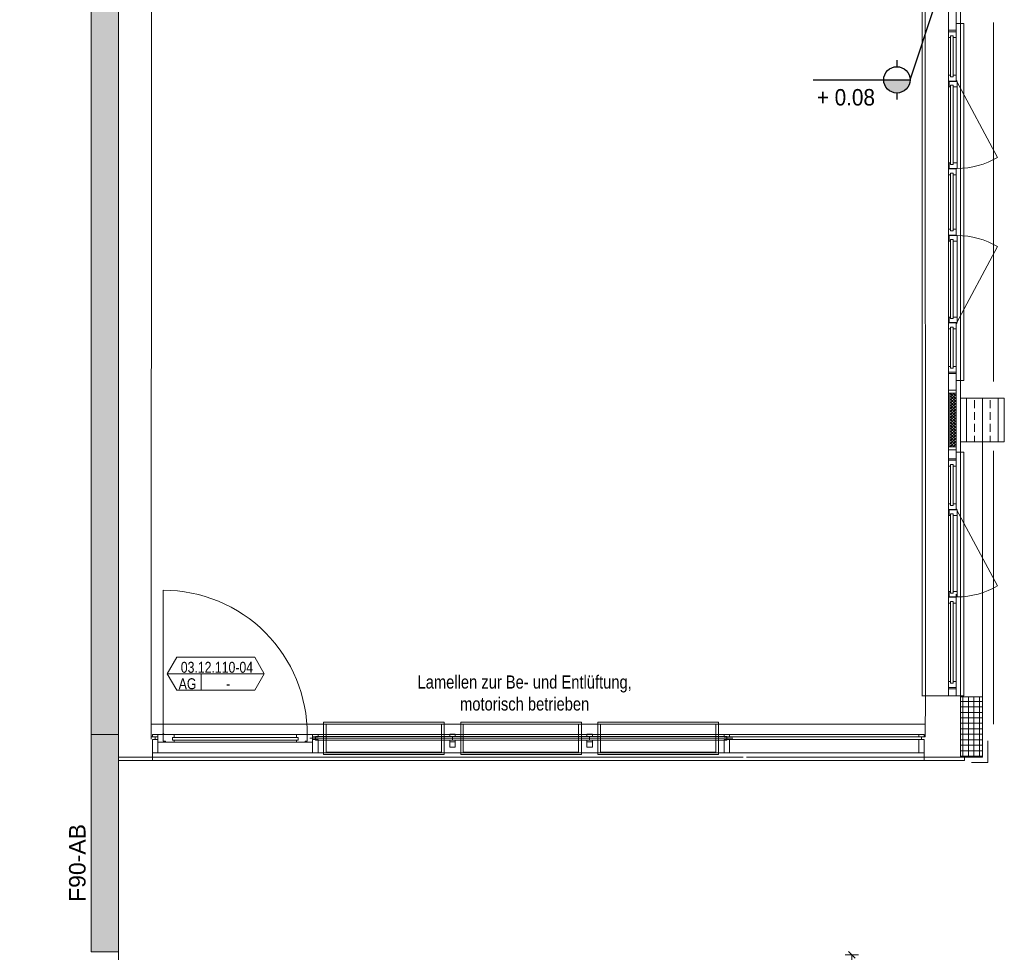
# Model space of a CAD drawing. Header units: metres. Extents: x -27 to 222, y 3 to 231.
# Tile 32 of 46: x 152.47 to 161.45, y 137.65 to 146.15. Entities that reach past the tile are written whole.
import ezdxf
from ezdxf.enums import TextEntityAlignment as Align

# ---------------------------------------------------------------- set-up
doc = ezdxf.new("R2010")
doc.units = ezdxf.units.M
doc.header["$PDMODE"] = 1
doc.header["$PDSIZE"] = 0.1
doc.layers.get('0').update_dxf_attribs({"lineweight": 13})
doc.layers.get('Defpoints').update_dxf_attribs({"lineweight": 13})
doc.layers.add('Grundriss', color=7, linetype='Continuous', lineweight=13)
doc.styles.add('Mini 1 50', font='arial.ttf', dxfattribs={"width": 0.8, "height": 0.1})
doc.styles.add('Style-Arial', font='arial.ttf')
doc.styles.add('Uebergeordnet 1 200_1', font='arial.ttf', dxfattribs={"width": 0.8, "height": 1})
doc.dimstyles.new('min50', dxfattribs={"dimtxt": 0.1, "dimasz": 0.06, "dimexe": 0.06, "dimexo": 0.0625, "dimgap": 0.05, "dimtad": 1, "dimdec": 3, "dimzin": 3, "dimdsep": 46, "dimtxsty": 'Mini 1 50', "dimblk": 'OBLIQUE', "dimcen": 0.09, "dimclrd": 256, "dimclre": 256, "dimadec": 3, "dimazin": 3, "dimtfac": 1, "dimtdec": 3, "dimtmove": 0, "dimatfit": 1, "dimldrblk": 'TerminatorOpen', "dimfxl": 0.06, "dimfxlon": 1, "dimfrac": 2, "dimtzin": 3, "dimlwd": -1, "dimlwe": -1, "dimarcsym": 0})

# ---------------------------------------------------------------- blocks, each defined once
blk = doc.blocks.new('*U1644')
at = {"layer": 'Grundriss', "lineweight": 13, "extrusion": (0, 0, -1)}
blk.add_hatch(color=256, dxfattribs=at).paths.add_polyline_path([(0.4414, 0.0525, -0.999974), (0.2014, 0.0525)])
at = {"layer": 'Grundriss', "lineweight": 25}
for p, q in [((-0.3214, 0.2325), (-0.3214, 0.1725)), ((0.4414, 0.0525), (-0.4414, 0.0525)), ((-0.3214, -0.0675), (-0.3214, -0.1275))]:
    blk.add_line(p, q, dxfattribs=at)
at = {"layer": 'Grundriss', "lineweight": 25, "extrusion": (0, 0, -1)}
blk.add_circle((0.3214, 0.0525), 0.12, dxfattribs=at)
at = {"layer": 'Grundriss', "lineweight": 13, "extrusion": (0, 0, -1), "insert": (-0.1215, 0.0275), "char_height": 0.15, "attachment_point": 6, "text_direction": (-1, 0, 0), "line_spacing_factor": 1.08, "style": 'Style-Arial'}
blk.add_mtext('\\P\\H1x;\\W0.9;+ 0.08', dxfattribs=at)
blk = doc.blocks.new('*U1980')
at = {"layer": 'Grundriss', "lineweight": 13, "extrusion": (0, 0, -1)}
blk.add_hatch(color=256, dxfattribs=at).paths.add_polyline_path([(0.4414, 0.0525, -0.999974), (0.2014, 0.0525)])
at = {"layer": 'Grundriss', "lineweight": 25}
for p, q in [((-0.3214, 0.2325), (-0.3214, 0.1725)), ((0.4414, 0.0525), (-0.4414, 0.0525)), ((-0.3214, -0.0675), (-0.3214, -0.1275))]:
    blk.add_line(p, q, dxfattribs=at)
at = {"layer": 'Grundriss', "lineweight": 25, "extrusion": (0, 0, -1)}
blk.add_circle((0.3214, 0.0525), 0.12, dxfattribs=at)
at = {"layer": 'Grundriss', "lineweight": 13, "extrusion": (0, 0, -1), "insert": (-0.1215, 0.0275), "char_height": 0.15, "attachment_point": 6, "text_direction": (-1, 0, 0), "line_spacing_factor": 1.08, "style": 'Style-Arial'}
blk.add_mtext('\\P\\H1x;\\W0.9;+ 0.08', dxfattribs=at)
blk = doc.blocks.new('_Oblique')
at = {"color": 0, "linetype": 'ByBlock', "lineweight": -2}
blk.add_line((-0.5, -0.5), (0.5, 0.5), dxfattribs=at)
blk = doc.blocks.new('*D2423')
at = {"layer": 'Defpoints', "color": 0, "transparency": 16777216}
for p in [(160.0599, 137.6218), (161.1175, 137.6218), (161.085, 135.38)]:
    blk.add_point(p, dxfattribs=at)
at = {"layer": 'Grundriss', "transparency": 16777216}
for p, q in [((160.1199, 137.6218), (159.9999, 137.6218)), ((160.0599, 135.38), (160.0599, 137.6218)), ((160.1199, 135.38), (159.9999, 135.38))]:
    blk.add_line(p, q, dxfattribs=at)
at = {"layer": 'Grundriss', "transparency": 16777216, "xscale": 0.06, "yscale": 0.06, "zscale": 0.06}
for p, rotation in [((160.0599, 137.6218), 90), ((160.0599, 135.38), 270)]:
    blk.add_blockref('_Oblique', p, dxfattribs=dict(at, rotation=rotation))
at = {"layer": 'Grundriss', "color": 0, "transparency": 16777216, "insert": (159.9597, 136.5009), "char_height": 0.1, "attachment_point": 5, "rotation": 90, "style": 'Mini 1 50'}
blk.add_mtext('2.242', dxfattribs=at)
blk = doc.blocks.new('TerminatorOpen')
at = {"color": 0, "linetype": 'ByBlock', "lineweight": -2}
for q in [(-1, 0.5), (-1, 0), (-1, -0.5)]:
    blk.add_line((0, 0), q, dxfattribs=at)

msp = doc.modelspace()

# ---------------------------------------------------------------- hatches: boundary and pattern name
at = {"layer": 'Grundriss'}
h = msp.add_hatch(dxfattribs=at)
h.set_pattern_fill('ANSI33', color=256, style=0, pattern_type=2)
h.set_pattern_definition([(45, (152.475, 150.74998), (-0.2036468, -0.4072935), []), (45, (152.42409, 150.8009), (-0.2036468, -0.4072935), [0.072, -0.36]), (45, (152.50045, 150.87726), (-0.2036468, -0.4072935), [0.072, -0.36]), (45, (152.57682, 150.95363), (-0.2036468, -0.4072935), [0.072, -0.36]), (45, (152.65319, 151.03), (-0.2036468, -0.4072935), [0.072, -0.36])])
h.paths.add_polyline_path([(152.475, 150.75), (152.475, 150.43), (153.125, 150.43), (153.125, 137.65), (153.375, 137.65), (153.375, 150.75)])
h = msp.add_hatch(dxfattribs=at)
h.set_pattern_fill('ANSI37', color=256, style=0, pattern_type=2)
h.set_pattern_definition([(315, (-144.840002, -2.107624), (-0.0132582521, -0.0132582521), []), (225, (-144.840002, -2.107624), (-0.0132582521, 0.0132582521), [])])
h.paths.add_polyline_path([(161.01, 142.256), (160.9525, 142.256), (160.9525, 142.744), (161.01, 142.744)])
h = msp.add_hatch(dxfattribs=at)
h.set_pattern_fill('ANSI33', color=256, style=0, pattern_type=2)
h.set_pattern_definition([(90, (161.25, 142.5), (0.144, -0.432), []), (90, (161.178, 142.5), (0.144, -0.432), [0.072, -0.36]), (90, (161.178, 142.608), (0.144, -0.432), [0.072, -0.36]), (90, (161.178, 142.716), (0.144, -0.432), [0.072, -0.36]), (90, (161.178, 142.824), (0.144, -0.432), [0.072, -0.36])])
h.paths.add_polyline_path([(161.05, 142.3), (161.45, 142.3), (161.45, 142.7), (161.05, 142.7)])
h = msp.add_hatch(dxfattribs=at)
h.set_pattern_fill('CROSSHATCH', color=256, style=0, pattern_type=2)
h.set_pattern_definition([(0, (161.32248, 139.68338), (0, 0.05), []), (90, (161.32248, 139.68338), (-0.05, 3e-18), [])])
h.paths.add_polyline_path([(161.0502, 139.425), (161.2502, 139.425), (161.2502, 139.975), (161.0502, 139.975)])

# ---------------------------------------------------------------- linework, layer by layer
at = {"layer": 'Grundriss', "ltscale": 0.1}
for p, q in [((161.05, 142.7), (161.05, 157.3)), ((161.2502, 139.975), (161.25, 139.975))]:
    msp.add_line(p, q, dxfattribs=at)
at = {"layer": 'Grundriss'}
for p, q in [((153.6749, 139.59), (153.675, 151.05)), ((160.94, 146.765), (160.94, 146.043)), ((161.01, 146.765), (161.01, 146.043)), ((161.01, 146.053), (161.01, 146.115)), ((161.01, 146.115), (161.08, 146.115)), ((161.08, 146.115), (161.08, 142.86)), ((161.08, 146.115), (161.08, 142.86)), ((161.35, 142.85), (161.35, 146.125)), ((160.94, 146.04), (161.01, 146.04)), ((160.94, 145.6435), (160.94, 145.998)), ((161.01, 145.998), (161.01, 145.6435)), ((160.94, 144.8435), (160.94, 145.5365)), ((161.02, 144.8435), (161.02, 145.5365)), ((160.94, 142.957), (160.94, 144.8215)), ((161.01, 144.7365), (161.01, 144.2385)), ((160.94, 144.1315), (160.94, 143.4385)), ((161.02, 144.1315), (161.02, 143.4385)), ((160.94, 143.3315), (160.94, 142.977)), ((161.01, 142.977), (161.01, 143.3315)), ((160.94, 142.935), (161.01, 142.935)), ((161.01, 142.922), (161.01, 142.86)), ((161.01, 142.86), (161.08, 142.86)), ((161.05, 142.86), (161.05, 142.85)), ((161.45, 142.4), (161.45, 142.7)), ((161.01, 142.1455), (161.01, 142.2075)), ((161.01, 142.2075), (161.08, 142.2075)), ((161.05, 142.2075), (161.05, 142.2175)), ((161.0802, 139.985), (161.08, 142.2075)), ((160.94, 142.1325), (161.01, 142.1325)), ((160.94, 141.736), (160.94, 142.0905)), ((161.01, 142.0905), (161.01, 141.736)), ((160.94, 140.936), (160.94, 141.629)), ((161.02, 140.936), (161.02, 141.629)), ((160.94, 140.9965), (160.9402, 140.0815)), ((161.0102, 140.0815), (161.01, 140.9115)), ((153.8195, 140.1852), (154.704, 140.1852)), ((154.1285, 140.1852), (154.1285, 140.0352)), ((160.9587, 140.1135), (160.9402, 140.1135)), ((160.9402, 140.1135), (160.9403, 140.047)), ((161.0102, 140.1135), (160.9837, 140.1135)), ((161.0102, 140.06), (161.0102, 140.1135)), ((161.0102, 140.06), (160.9403, 140.06)), ((161.0102, 140.06), (161.0102, 139.985)), ((161.0802, 139.985), (160.6991, 139.985)), ((160.7302, 139.985), (160.73, 139.61)), ((161.0502, 139.985), (161.0502, 139.975)), ((153.675, 139.61), (153.685, 139.61)), ((160.6699, 139.63), (153.685, 139.63)), ((153.7099, 139.61), (153.7099, 139.585)), ((153.7099, 139.585), (153.71, 139.61)), ((153.71, 139.61), (153.71, 139.585)), ((153.786, 139.63), (153.741, 139.63)), ((154.998, 139.63), (153.882, 139.63)), ((155.05, 139.63), (155.099, 139.63)), ((155.145, 139.63), (155.145, 139.56)), ((155.1699, 139.61), (155.17, 139.585)), ((155.17, 139.61), (155.17, 139.585)), ((155.17, 139.585), (155.17, 139.61)), ((156.445, 139.5658), (156.395, 139.5658)), ((156.42, 139.6138), (156.42, 139.5808)), ((157.695, 139.5658), (157.645, 139.5658)), ((157.67, 139.6138), (157.67, 139.5808)), ((158.9199, 139.61), (158.92, 139.585)), ((158.92, 139.61), (158.92, 139.585)), ((158.92, 139.585), (158.92, 139.61)), ((160.7249, 139.61), (160.6949, 139.61)), ((160.6949, 139.61), (160.6949, 139.585)), ((160.695, 139.585), (160.6949, 139.61)), ((160.695, 139.61), (160.695, 139.585)), ((160.7199, 139.61), (160.73, 139.61)), ((161.3002, 139.575), (161.3002, 139.375)), ((154.998, 139.56), (153.838, 139.56)), ((153.7068, 139.3951), (153.3751, 139.3951)), ((160.6699, 139.465), (153.685, 139.465)), ((160.7199, 139.3953), (153.685, 139.3948)), ((160.8429, 139.3951), (161.0875, 139.3953)), ((160.848, 139.3953), (161.0875, 139.3955)), ((153.3751, 139.3748), (153.3751, 135.0749)), ((161.3002, 139.375), (161.1502, 139.375))]:
    msp.add_line(p, q, dxfattribs=at)
at = {"layer": 'Grundriss', "lineweight": 25}
msp.add_line((160.5907, 145.6014), (160.8247, 146.3078), dxfattribs=at)
at = {"layer": 'Grundriss', "ltscale": 0.01}
for p, q in [((161.015, 145.5915), (161.389, 144.8937)), ((161.015, 143.3835), (161.389, 144.0813)), ((161.015, 141.684), (161.389, 140.9862)), ((153.784, 139.635), (153.784, 140.947))]:
    msp.add_line(p, q, dxfattribs=at)
at = {"layer": 'Grundriss', "ltscale": 0.5}
for p, q in [((155.245, 139.7446), (155.245, 139.4501)), ((155.245, 139.7446), (156.345, 139.7446)), ((156.345, 139.7446), (156.345, 139.4501)), ((156.495, 139.7446), (156.495, 139.4501)), ((156.495, 139.7446), (157.595, 139.7446)), ((157.595, 139.7446), (157.595, 139.4501)), ((157.745, 139.7446), (158.845, 139.7446)), ((157.745, 139.7446), (157.745, 139.4501)), ((158.845, 139.7446), (158.845, 139.4501)), ((155.268, 139.7246), (155.268, 139.4701)), ((155.268, 139.7246), (156.32, 139.7246)), ((156.32, 139.7246), (156.32, 139.4701)), ((156.518, 139.7246), (156.518, 139.4701)), ((156.518, 139.7246), (157.57, 139.7246)), ((157.57, 139.7246), (157.57, 139.4701)), ((157.768, 139.7246), (157.768, 139.4701)), ((157.768, 139.7246), (158.82, 139.7246)), ((158.82, 139.7246), (158.82, 139.4701)), ((155.245, 139.4501), (156.345, 139.4501)), ((155.268, 139.4701), (156.32, 139.4701)), ((156.495, 139.4501), (157.595, 139.4501)), ((156.518, 139.4701), (157.57, 139.4701)), ((157.745, 139.4501), (158.845, 139.4501)), ((157.768, 139.4701), (158.82, 139.4701))]:
    msp.add_line(p, q, dxfattribs=at)
at = {"layer": 'Grundriss', "ltscale": 0.25}
msp.add_line((155.12, 139.5973), (158.9749, 139.5973), dxfattribs=at)
at = {"layer": 'Grundriss', "ltscale": 0.05, "flags": 128}
for points in [[(152.475, 150.75), (152.475, 150.43), (153.125, 150.43), (153.125, 137.65), (153.375, 137.65), (153.375, 150.75), (152.475, 150.75)], [(161.05, 142.3), (161.45, 142.3), (161.45, 142.7), (161.05, 142.7), (161.05, 142.3)], [(161.05, 139.425), (161.2502, 139.425), (161.2502, 139.975), (161.05, 139.975), (161.05, 139.425)], [(153.125, 137.65), (153.375, 137.65), (153.375, 139.63), (153.125, 139.63), (153.125, 137.65)]]:
    msp.add_lwpolyline(points, close=True, dxfattribs=at)
for points in [[(153.375, 139.63), (153.375, 150.75), (152.475, 150.75), (152.475, 150.43), (153.125, 150.43), (153.125, 139.63)], [(159.1, 139.425), (161.05, 139.425), (161.05, 142.3)], [(161.25, 139.425), (161.25, 142.3)], [(153.375, 139.425), (159.07, 139.425)], [(156.5076, 139.425), (159.07, 139.425)]]:
    msp.add_lwpolyline(points, dxfattribs=at)
at = {"layer": 'Grundriss', "flags": 128}
for points in [[(160.7302, 139.985), (160.7002, 139.985), (160.7, 146.765), (160.73, 146.765)], [(160.9585, 145.9865), (160.94, 145.9865), (160.94, 146.053), (161.01, 146.053), (161.01, 145.9865), (160.9835, 145.9865)], [(160.9585, 145.6285), (160.9585, 146.0015), (160.9835, 146.0015), (160.9835, 145.6285), (160.9585, 145.6285)], [(160.9585, 145.9865), (160.9585, 146.0015), (160.9835, 146.0015), (160.9835, 145.9865)], [(161.01, 145.6435), (160.9835, 145.6435), (160.9835, 145.6285), (160.9585, 145.6285), (160.9585, 145.6435), (160.94, 145.6435)], [(160.94, 145.6435), (160.94, 145.5365), (160.9485, 145.5365), (160.9485, 145.5865)], [(160.94, 145.59), (161.01, 145.59)], [(160.9485, 145.5365), (160.9585, 145.5365), (160.9585, 145.5515), (160.9835, 145.5515), (160.9835, 145.5365), (161.02, 145.5365), (161.02, 145.5865), (160.9485, 145.5865)], [(161.01, 145.59), (160.9835, 145.59), (160.9835, 145.59)], [(161.01, 145.5865), (161.01, 145.6435)], [(160.9585, 144.8285), (160.9585, 145.5515), (160.9835, 145.5515), (160.9835, 144.8285), (160.9585, 144.8285)], [(160.94, 144.79), (161.01, 144.79), (161.01, 144.7365), (160.9835, 144.7365), (160.9835, 144.7515), (160.9585, 144.7515), (160.9585, 144.7365), (160.94, 144.7365), (160.94, 144.8435)], [(160.94, 144.8435), (160.9485, 144.8435), (160.9485, 144.7935)], [(160.9485, 144.8435), (160.9585, 144.8435), (160.9585, 144.8285), (160.9835, 144.8285), (160.9835, 144.8435), (161.02, 144.8435), (161.02, 144.7935), (160.9485, 144.7935)], [(161.01, 144.7935), (161.01, 144.79), (160.9835, 144.79), (160.9835, 144.79)], [(160.9585, 144.7515), (160.9835, 144.7515), (160.9835, 144.2235), (160.9585, 144.2235), (160.9585, 144.7515)], [(160.94, 144.185), (161.01, 144.185), (161.01, 144.2385), (160.9835, 144.2385), (160.9835, 144.2235), (160.9585, 144.2235), (160.9585, 144.2385), (160.94, 144.2385)], [(160.94, 144.2385), (160.94, 144.1315), (160.9485, 144.1315), (160.9485, 144.1815)], [(160.9485, 144.1315), (160.9585, 144.1315), (160.9585, 144.1465), (160.9835, 144.1465), (160.9835, 144.1315), (161.02, 144.1315), (161.02, 144.1815), (160.9485, 144.1815)], [(160.9585, 144.1465), (160.9585, 143.4235), (160.9835, 143.4235), (160.9835, 144.1465), (160.9585, 144.1465)], [(161.01, 144.1815), (161.01, 144.185), (160.9835, 144.185), (160.9835, 144.185)], [(161.01, 143.3885), (161.01, 143.3315), (160.9835, 143.3315), (160.9835, 143.3465), (160.9585, 143.3465), (160.9585, 143.3315), (160.94, 143.3315), (160.94, 143.4385)], [(160.94, 143.4385), (160.9485, 143.4385), (160.9485, 143.3885)], [(160.9485, 143.4385), (160.9585, 143.4385), (160.9585, 143.4235), (160.9835, 143.4235), (160.9835, 143.4385), (161.02, 143.4385), (161.02, 143.3885), (160.9485, 143.3885)], [(160.94, 143.385), (161.01, 143.385)], [(160.9585, 143.3465), (160.9585, 142.9735), (160.9835, 142.9735), (160.9835, 143.3465), (160.9585, 143.3465)], [(161.01, 143.385), (160.9835, 143.385), (160.9835, 143.385)], [(160.9585, 142.9885), (160.94, 142.9885), (160.94, 142.922), (161.01, 142.922), (161.01, 142.9885), (160.9835, 142.9885)], [(160.9585, 142.9885), (160.9585, 142.9735), (160.9835, 142.9735), (160.9835, 142.9885)], [(161.01, 142.772), (161.01, 142.922), (160.94, 142.922), (160.94, 142.772)], [(160.94, 142.744), (161.01, 142.744), (161.01, 142.772), (160.94, 142.772), (160.94, 142.744)], [(160.94, 142.256), (160.9525, 142.256), (160.9525, 142.744), (160.94, 142.744), (160.94, 142.256)], [(160.94, 142.228), (161.01, 142.228), (161.01, 142.256), (160.94, 142.256), (160.94, 142.228)], [(161.01, 142.1455), (161.01, 142.2284), (160.94, 142.2284), (160.94, 142.1455)], [(161.35, 139.725), (161.35, 142.2175)], [(160.9585, 142.079), (160.94, 142.079), (160.94, 142.1455), (161.01, 142.1455), (161.01, 142.079), (160.9835, 142.079)], [(160.9585, 142.079), (160.9585, 142.094), (160.9835, 142.094), (160.9835, 142.079)], [(160.9585, 141.721), (160.9585, 142.094), (160.9835, 142.094), (160.9835, 141.721), (160.9585, 141.721)], [(161.01, 141.736), (160.9835, 141.736), (160.9835, 141.721), (160.9585, 141.721), (160.9585, 141.736), (160.94, 141.736)], [(160.94, 141.736), (160.94, 141.629), (160.9485, 141.629), (160.9485, 141.679)], [(161.01, 141.679), (161.01, 141.736)], [(160.94, 141.6825), (161.01, 141.6825)], [(160.9485, 141.629), (160.9585, 141.629), (160.9585, 141.644), (160.9835, 141.644), (160.9835, 141.629), (161.02, 141.629), (161.02, 141.679), (160.9485, 141.679)], [(160.9585, 140.921), (160.9585, 141.644), (160.9835, 141.644), (160.9835, 140.921), (160.9585, 140.921)], [(161.01, 141.6825), (160.9835, 141.6825), (160.9835, 141.6825)], [(160.94, 140.8825), (161.01, 140.8825), (161.01, 140.829), (160.9835, 140.829), (160.9835, 140.844), (160.9585, 140.844), (160.9585, 140.829), (160.94, 140.829), (160.94, 140.936)], [(160.94, 140.936), (160.9485, 140.936), (160.9485, 140.886)], [(160.9485, 140.936), (160.9585, 140.936), (160.9585, 140.921), (160.9835, 140.921), (160.9835, 140.936), (161.02, 140.936), (161.02, 140.886), (160.9485, 140.886)], [(160.9585, 140.844), (160.9587, 140.0985), (160.9837, 140.0985), (160.9835, 140.844), (160.9585, 140.844)], [(161.01, 140.886), (161.01, 140.8825), (160.9835, 140.8825), (160.9835, 140.8825)], [(153.9061, 140.0352), (154.6174, 140.0352), (154.704, 140.1852), (154.6174, 140.3352), (153.9061, 140.3352), (153.8195, 140.1852), (153.9061, 140.0352)], [(160.9587, 140.1135), (160.9587, 140.0985), (160.9837, 140.0985), (160.9837, 140.1135)], [(161.0102, 139.985), (161.0102, 140.047), (160.9403, 140.047), (160.9403, 139.985)], [(161.0502, 139.425), (161.2502, 139.425), (161.2502, 139.975), (161.0502, 139.975), (161.0502, 139.425)], [(153.685, 139.61), (153.685, 139.63), (153.735, 139.63), (153.735, 139.61), (153.685, 139.61)], [(153.685, 139.585), (153.685, 139.465), (153.735, 139.465), (153.735, 139.585), (153.685, 139.585)], [(153.784, 139.63), (153.735, 139.63), (153.735, 139.56), (153.882, 139.56)], [(153.804, 139.57), (153.784, 139.57), (153.784, 139.63), (153.882, 139.63), (153.882, 139.6035), (153.867, 139.6035), (153.867, 139.5785), (153.882, 139.5785), (153.882, 139.56)], [(153.804, 139.56), (153.804, 139.57)], [(155.013, 139.6035), (153.867, 139.6035), (153.867, 139.5785), (155.013, 139.5785), (155.013, 139.6035)], [(155.076, 139.56), (155.076, 139.57), (155.096, 139.57), (155.096, 139.63), (154.998, 139.63), (154.998, 139.6035), (155.013, 139.6035), (155.013, 139.5785), (154.998, 139.5785), (154.998, 139.56), (155.145, 139.56)], [(155.096, 139.63), (155.145, 139.63)], [(155.145, 139.61), (155.145, 139.63), (155.195, 139.63), (155.195, 139.61), (155.145, 139.61)], [(155.145, 139.6115), (155.145, 139.6115)], [(155.145, 139.585), (155.145, 139.465), (155.195, 139.465), (155.195, 139.585), (155.145, 139.585)], [(155.17, 139.5808), (155.17, 139.6138)], [(158.92, 139.6138), (155.17, 139.6138)], [(155.17, 139.5808), (158.92, 139.5808)], [(155.245, 139.6138), (155.245, 139.5808)], [(156.345, 139.6138), (156.345, 139.5808)], [(156.445, 139.6138), (156.445, 139.6338), (156.395, 139.6338), (156.395, 139.6138), (156.445, 139.6138)], [(156.445, 139.5808), (156.445, 139.5158), (156.395, 139.5158), (156.395, 139.5808), (156.445, 139.5808)], [(156.42, 139.5808), (156.42, 139.6138)], [(156.495, 139.6138), (156.495, 139.5808)], [(157.595, 139.6138), (157.595, 139.5808)], [(157.695, 139.6138), (157.695, 139.6338), (157.645, 139.6338), (157.645, 139.6138), (157.695, 139.6138)], [(157.695, 139.5808), (157.695, 139.5158), (157.645, 139.5158), (157.645, 139.5808), (157.695, 139.5808)], [(157.67, 139.5808), (157.67, 139.6138)], [(157.745, 139.6138), (157.745, 139.5808)], [(158.845, 139.6138), (158.845, 139.5808)], [(158.895, 139.61), (158.895, 139.63), (158.945, 139.63), (158.945, 139.61), (158.895, 139.61)], [(158.895, 139.585), (158.895, 139.465), (158.945, 139.465), (158.945, 139.585), (158.895, 139.585)], [(158.92, 139.5808), (158.92, 139.6138)], [(158.92, 139.6098), (160.6951, 139.6101), (160.695, 139.5851), (158.92, 139.5848), (158.92, 139.6098)], [(160.7199, 139.61), (160.7199, 139.63), (160.6699, 139.63), (160.6699, 139.61), (160.7199, 139.61)], [(160.7199, 139.585), (160.7199, 139.465), (160.6699, 139.465), (160.6699, 139.585), (160.7199, 139.585)], [(153.685, 139.4648), (153.685, 139.3948), (153.3751, 139.3948), (153.375, 139.4251), (153.415, 139.4251)], [(160.7199, 139.4648), (160.7199, 139.3948), (161.0875, 139.395), (161.0875, 139.4254), (161.0502, 139.4253)]]:
    msp.add_lwpolyline(points, dxfattribs=at)
at = {"layer": 'Grundriss', "ltscale": 0.1}
msp.add_lwpolyline([(160.73, 146.765), (160.7302, 139.985)], dxfattribs=at)
at = {"layer": 'Grundriss', "flags": 128}
msp.add_lwpolyline([(161.01, 142.256), (160.9525, 142.256), (160.9525, 142.744), (161.01, 142.744), (161.01, 142.256)], close=True, dxfattribs=at)
at = {"layer": 'Grundriss'}
msp.add_lwpolyline([(160.73, 139.7253), (153.6747, 139.725)], dxfattribs=at)
for centre in [(161.015, 145.5915), (161.015, 143.3835), (161.015, 141.684), (153.784, 139.635)]:
    msp.add_circle(centre, 0.00375, dxfattribs=at)
at = {"layer": 'Grundriss', "ltscale": 0.01, "extrusion": (0, 0, -1)}
for centre, radius, start, end in [((-161.015, 145.5415), 0.748, 239.9992, 269.61701), ((-153.784, 139.635), 1.312, 90, 180.20217), ((-161.015, 141.634), 0.748, 239.9992, 269.61701)]:
    msp.add_arc(centre, radius, start, end, dxfattribs=at)
at = {"layer": 'Grundriss', "ltscale": 0.01}
msp.add_arc((161.015, 143.4335), 0.748, 59.9992, 89.61701, dxfattribs=at)

# ---------------------------------------------------------------- block references
at = {"layer": 'Grundriss', "lineweight": 25, "extrusion": (0, 0, -1)}
for name in ['*U1644', '*U1980']:
    msp.add_blockref(name, (-160.1493, 145.5489), dxfattribs=at)

# ---------------------------------------------------------------- texts
at = {"layer": 'Grundriss', "style": 'Style-Arial'}
msp.add_text('F90-AB', height=0.15, rotation=90, dxfattribs=at).set_placement((152.925, 138.1048), align=Align.TOP_LEFT)
at = {"layer": 'Grundriss', "char_height": 0.1, "attachment_point": 5, "line_spacing_factor": 0.78, "style": 'Mini 1 50'}
for s, insert in [('\\H1x;\\W0.8;03.12.110-04', (154.2729, 140.2435)), ('\\H1x;\\W0.8;AG', (154.005, 140.0935)), ('\\H1x;\\W0.8;-', (154.3755, 140.0935))]:
    msp.add_mtext(s, dxfattribs=dict(at, insert=insert))
at = {"layer": 'Grundriss', "insert": (157.0779, 140.0092), "char_height": 0.12, "width": 2.019936, "attachment_point": 5, "style": 'Uebergeordnet 1 200_1'}
msp.add_mtext('\\H1x;\\W0.8;Lamellen zur Be- und Entlüftung, motorisch betrieben ', dxfattribs=at)

# ---------------------------------------------------------------- dimensions: what is measured, and where the dimension line sits
at = {"layer": 'Grundriss'}
dim = msp.add_linear_dim(base=(160.0599, 137.6218), p1=(161.085, 135.38), p2=(161.1175, 137.6218), angle=90, dimstyle='min50', dxfattribs=at)
dim.commit()
dim.dimension.update_dxf_attribs({"geometry": '*D2423', "text_midpoint": (159.9597, 136.5009)})

doc.saveas('drawing.dxf')
